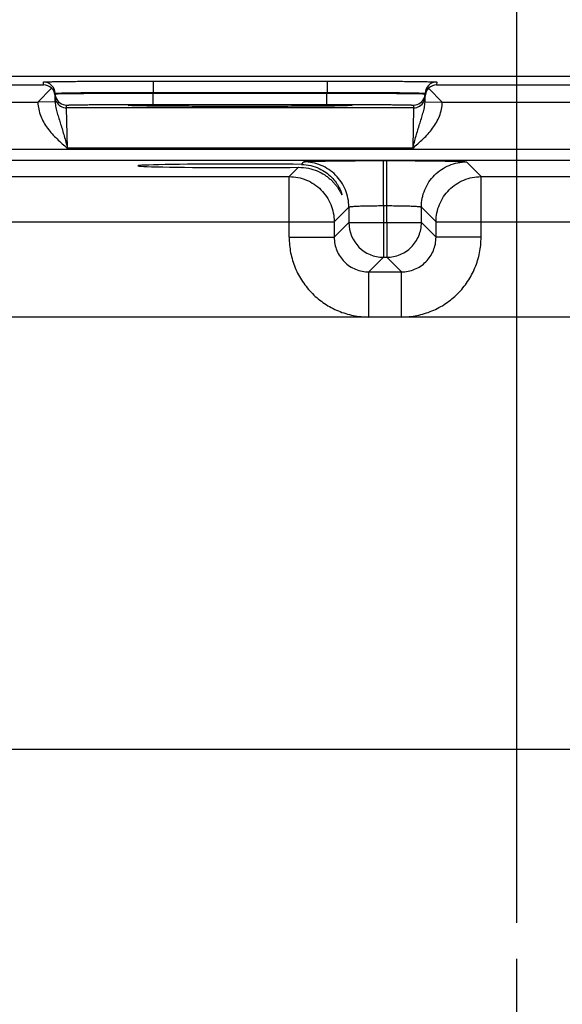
# Model space of a CAD drawing. Header units: inches. Extents: x 0 to 34, y 0 to 22.
# Tile 59 of 139: x 14.7 to 15.7, y 16.2 to 17.9. Entities that reach past the tile are written whole.
import ezdxf

# ---------------------------------------------------------------- set-up
doc = ezdxf.new("R2010")
doc.units = ezdxf.units.IN
doc.header["$LTSCALE"] = 1.87
doc.header["$MEASUREMENT"] = 0
doc.linetypes.add('CENTER', pattern=[0.6, 0.375, -0.075, 0.075, -0.075])
doc.layers.get('0').update_dxf_attribs({"linetype": 'CONTINUOUS'})
for name, color, linetype in [('02___PRT_ALL_AXES', 7, 'CONTINUOUS'), ('DIMENSIONS', 7, 'CONTINUOUS'), ('FOAM', 7, 'CONTINUOUS')]:
    doc.layers.add(name, color=color, linetype=linetype)
doc.styles.get("Standard").update_dxf_attribs({"font": 'txt', "width": 0.8})
doc.dimstyles.new('DIMSTYLE_1', dxfattribs={"dimtxt": 0.125, "dimasz": 0.18, "dimexe": 0.125, "dimexo": 0.0625, "dimgap": 0.03125, "dimtad": 0, "dimtih": 1, "dimtoh": 1, "dimdsep": 46, "dimtxsty": 'STANDARD', "dimblk": '_FILLED', "dimblk1": '_FILLED', "dimblk2": '_FILLED', "dimcen": 0.09, "dimazin": 2, "dimtp": 0.001, "dimtm": 0.001, "dimtfac": 1, "dimtofl": 0, "dimtmove": 0, "dimatfit": 3, "dimldrblk": '_FILLED', "dimfxl": 1, "dimtolj": 1, "dimarcsym": 0})

# ---------------------------------------------------------------- blocks, each defined once
blk = doc.blocks.new('*D31')
at = {"layer": 'DIMENSIONS', "color": 2, "linetype": 'CONTINUOUS'}
blk.add_line((15.6039, 16.336), (15.6039, 18.4882), dxfattribs=at)
at = {"layer": 'DIMENSIONS', "color": 2, "linetype": 'CONTINUOUS', "insert": (15.5414, 18.5507), "char_height": 0.125, "width": 1.425, "attachment_point": 1, "rotation": 90, "line_spacing_factor": 0.9}
blk.add_mtext('242.02{\\ftxt.shx;\\W1.000000;\\H0.125000; }[9.528]', dxfattribs=at)
blk = doc.blocks.new('_FILLED')
at = {"color": 0, "linetype": 'BYBLOCK'}
blk.add_solid([(0, 0), (-1, 0.1736), (-1, -0.1736)], dxfattribs=at)

msp = doc.modelspace()

# ---------------------------------------------------------------- linework, layer by layer
at = {"color": 7, "linetype": 'CONTINUOUS'}
for p, q in [((16.7159, 17.8007), (7.2924, 17.8007)), ((14.9745, 17.7929), (15.2753, 17.7929)), ((14.9745, 17.7929), (14.9745, 17.7732)), ((15.2753, 17.7929), (15.2753, 17.7732)), ((14.5351, 17.7862), (14.7846, 17.7862)), ((14.7986, 17.7804), (14.7748, 17.7562)), ((14.7846, 17.7862), (14.7846, 17.7912)), ((15.4512, 17.7804), (15.4749, 17.7563)), ((15.4652, 17.7912), (15.4651, 17.7862)), ((15.4651, 17.7862), (15.7146, 17.7862)), ((14.8046, 17.7716), (14.8052, 17.7717)), ((14.8048, 17.7568), (14.8046, 17.7716)), ((14.8046, 17.7708), (14.8052, 17.7709)), ((14.9745, 17.7732), (15.2753, 17.7732)), ((14.9745, 17.7721), (14.9745, 17.7732)), ((14.9745, 17.7721), (15.2752, 17.7721)), ((14.9745, 17.7525), (14.9745, 17.7721)), ((15.2752, 17.7721), (15.2753, 17.7732)), ((15.2752, 17.7525), (15.2752, 17.7721)), ((15.4446, 17.7717), (15.4452, 17.7716)), ((15.4446, 17.7709), (15.4452, 17.7708)), ((15.445, 17.7568), (15.4452, 17.7716)), ((14.5449, 17.7562), (14.7748, 17.7562)), ((14.8048, 17.7568), (14.7749, 17.7563)), ((14.8246, 17.7465), (14.8246, 17.7512)), ((15.4251, 17.7465), (14.8246, 17.7465)), ((14.8262, 17.6765), (14.8246, 17.7465)), ((14.9312, 17.7506), (14.9341, 17.7509)), ((14.9341, 17.7504), (14.9312, 17.7506)), ((14.9453, 17.75), (14.9341, 17.7504)), ((14.9355, 17.7503), (14.9348, 17.7503)), ((14.9364, 17.7503), (14.9355, 17.7503)), ((14.9381, 17.7502), (14.9364, 17.7503)), ((14.9401, 17.7501), (14.9381, 17.7502)), ((14.9425, 17.7501), (14.9401, 17.7501)), ((14.9453, 17.75), (14.9425, 17.7501)), ((14.9485, 17.75), (14.9453, 17.75)), ((14.9521, 17.7499), (14.9485, 17.75)), ((14.9562, 17.7498), (14.9521, 17.7499)), ((14.9608, 17.7498), (14.9562, 17.7498)), ((14.966, 17.7497), (14.9608, 17.7498)), ((14.9717, 17.7496), (14.966, 17.7497)), ((14.9781, 17.7495), (14.9717, 17.7496)), ((14.9745, 17.7525), (15.2752, 17.7525)), ((14.9851, 17.7495), (14.9781, 17.7495)), ((14.9927, 17.7494), (14.9851, 17.7495)), ((15.0011, 17.7493), (14.9927, 17.7494)), ((15.0102, 17.7493), (15.0011, 17.7493)), ((15.02, 17.7492), (15.0102, 17.7493)), ((15.0307, 17.7492), (15.02, 17.7492)), ((15.0421, 17.7491), (15.0307, 17.7492)), ((15.0542, 17.7491), (15.0421, 17.7491)), ((15.0671, 17.749), (15.0542, 17.7491)), ((15.0807, 17.749), (15.0671, 17.749)), ((15.095, 17.749), (15.0807, 17.749)), ((15.1051, 17.749), (15.095, 17.749)), ((15.1157, 17.749), (15.1051, 17.749)), ((15.1269, 17.749), (15.1157, 17.749)), ((15.1386, 17.749), (15.1269, 17.749)), ((15.1504, 17.749), (15.1386, 17.749)), ((15.1618, 17.749), (15.1504, 17.749)), ((15.1726, 17.749), (15.1618, 17.749)), ((15.1828, 17.749), (15.1726, 17.749)), ((15.1925, 17.7491), (15.1828, 17.749)), ((15.2017, 17.7491), (15.1925, 17.7491)), ((15.2147, 17.7492), (15.2017, 17.7491)), ((15.2267, 17.7492), (15.2147, 17.7492)), ((15.2377, 17.7493), (15.2267, 17.7492)), ((15.2478, 17.7493), (15.2377, 17.7493)), ((15.2568, 17.7494), (15.2478, 17.7493)), ((15.2647, 17.7495), (15.2568, 17.7494)), ((15.2717, 17.7495), (15.2647, 17.7495)), ((15.278, 17.7496), (15.2717, 17.7495)), ((15.2836, 17.7497), (15.278, 17.7496)), ((15.2886, 17.7497), (15.2836, 17.7497)), ((15.2932, 17.7498), (15.2886, 17.7497)), ((15.2973, 17.7499), (15.2932, 17.7498)), ((15.3009, 17.7499), (15.2973, 17.7499)), ((15.3042, 17.75), (15.3009, 17.7499)), ((15.3071, 17.7501), (15.3042, 17.75)), ((15.3157, 17.7504), (15.3045, 17.75)), ((15.3095, 17.7501), (15.3071, 17.7501)), ((15.311, 17.7502), (15.3095, 17.7501)), ((15.3128, 17.7503), (15.311, 17.7502)), ((15.3139, 17.7503), (15.3128, 17.7503)), ((15.3147, 17.7503), (15.3139, 17.7503)), ((15.3154, 17.7504), (15.3147, 17.7503)), ((15.3157, 17.7509), (15.3186, 17.7506)), ((15.3186, 17.7506), (15.3157, 17.7504)), ((15.4251, 17.7465), (15.4236, 17.6765)), ((15.4252, 17.7512), (15.4251, 17.7465)), ((15.445, 17.7568), (15.4749, 17.7563)), ((15.4749, 17.7562), (15.7048, 17.7562)), ((16.5115, 17.6744), (9.1134, 17.6744)), ((15.4236, 17.6765), (14.8262, 17.6765)), ((16.5115, 17.6553), (9.1134, 17.6553)), ((15.3731, 17.6553), (15.3787, 17.6553)), ((15.3731, 17.5773), (15.3731, 17.6553)), ((15.3787, 17.5773), (15.3787, 17.6553)), ((15.2098, 17.6275), (15.2259, 17.6436)), ((15.2309, 17.6486), (15.2351, 17.6529)), ((15.5167, 17.6529), (15.542, 17.6275)), ((14.612, 17.6275), (15.2098, 17.6275)), ((15.2098, 17.5225), (15.2098, 17.6275)), ((15.542, 17.6275), (16.1398, 17.6275)), ((15.542, 17.5225), (15.542, 17.6275)), ((15.3131, 17.5749), (15.2877, 17.5495)), ((15.3131, 17.5749), (15.3131, 17.5479)), ((15.3731, 17.5773), (15.3787, 17.5773)), ((15.3731, 17.5773), (15.3731, 17.5479)), ((15.3787, 17.5479), (15.3787, 17.5773)), ((15.4387, 17.5749), (15.464, 17.5495)), ((15.4387, 17.5479), (15.4387, 17.5749)), ((14.534, 17.5495), (15.2877, 17.5495)), ((15.2877, 17.5495), (15.2877, 17.5225)), ((15.3131, 17.5479), (15.2877, 17.5225)), ((15.3131, 17.5479), (15.4387, 17.5479)), ((15.3731, 17.5479), (15.3731, 17.4879)), ((15.3787, 17.5479), (15.3787, 17.4879)), ((15.4387, 17.5479), (15.464, 17.5225)), ((15.464, 17.5495), (16.2177, 17.5495)), ((15.464, 17.5225), (15.464, 17.5495)), ((15.2098, 17.5225), (15.2877, 17.5225)), ((15.542, 17.5225), (15.464, 17.5225)), ((15.3731, 17.4879), (15.3477, 17.4625)), ((15.3731, 17.4879), (15.3787, 17.4879)), ((15.3787, 17.4879), (15.404, 17.4625)), ((15.3477, 17.4625), (15.404, 17.4625)), ((15.3477, 17.3845), (15.3477, 17.4625)), ((15.404, 17.3845), (15.404, 17.4625))]:
    msp.add_line(p, q, dxfattribs=at)
for points in [[(14.9348, 17.7503), (14.9342, 17.7504), (14.9339, 17.7504), (14.9337, 17.7504), (14.9336, 17.7504), (14.9335, 17.7504)], [(15.3164, 17.7504), (15.3163, 17.7504), (15.3163, 17.7504), (15.3161, 17.7504), (15.3159, 17.7504), (15.3157, 17.7504), (15.3154, 17.7504)]]:
    msp.add_lwpolyline(points, dxfattribs=at)
for centre, radius, start, end in [((14.7846, 17.7712), 0.02, 1.0011, 90.0012), ((14.7844, 17.766), 0.0202, 45.4262, 89.3219), ((14.785, 17.7662), 0.0197, 1.0409, 46.2202), ((15.4648, 17.7662), 0.0197, 133.7798, 178.9591), ((15.4652, 17.7712), 0.02, 89.9988, 178.9989), ((15.4654, 17.766), 0.0202, 90.6781, 134.5738), ((14.8246, 17.7712), 0.02, 181.0079, 189.8925), ((14.8246, 17.7712), 0.02, 189.9052, 198.7958), ((14.8246, 17.7712), 0.02, 198.8014, 270.0007), ((14.8246, 17.7665), 0.02, 206.4232, 270.0003), ((15.4251, 17.7665), 0.02, 269.9997, 333.5767), ((15.4252, 17.7712), 0.02, 269.9993, 341.1986), ((15.4252, 17.7712), 0.02, 341.2042, 350.0948), ((15.4252, 17.7712), 0.02, 350.1075, 358.9921), ((15.3731, 17.5479), 0.06, 180.021, 269.979)]:
    msp.add_arc(centre, radius, start, end, dxfattribs=at)
msp.add_ellipse((15.1249, 17.6462), major_axis=(0.1771, 0), ratio=0.017455, start_param=0.929285, end_param=5.318993, dxfattribs=at)
for points, knots in [([(14.7846, 17.7912), (14.7846, 17.7912), (14.7847, 17.7913), (14.7848, 17.7913), (14.7851, 17.7913), (14.7855, 17.7914), (14.786, 17.7914), (14.7869, 17.7915), (14.7884, 17.7915), (14.7904, 17.7916), (14.7929, 17.7917), (14.7958, 17.7918), (14.7991, 17.7918), (14.8029, 17.7919), (14.8088, 17.792), (14.8171, 17.7921), (14.8281, 17.7923), (14.8406, 17.7924), (14.8544, 17.7925), (14.8693, 17.7926), (14.8852, 17.7927), (14.9081, 17.7928), (14.9379, 17.7928), (14.9622, 17.7929), (14.9745, 17.7929)], [0, 0, 0, 0, 0.000367, 0.001291, 0.002806, 0.004918, 0.007626, 0.010931, 0.019321, 0.030071, 0.043156, 0.058545, 0.076202, 0.096083, 0.118142, 0.168576, 0.22702, 0.29291, 0.365614, 0.444431, 0.5286, 0.617312, 0.804907, 1, 1, 1, 1]), ([(15.2753, 17.7929), (15.2876, 17.7929), (15.3118, 17.7928), (15.3417, 17.7928), (15.3645, 17.7927), (15.3805, 17.7926), (15.3954, 17.7925), (15.4092, 17.7924), (15.4216, 17.7923), (15.4327, 17.7921), (15.441, 17.792), (15.4469, 17.7919), (15.4506, 17.7918), (15.454, 17.7918), (15.4569, 17.7917), (15.4594, 17.7916), (15.4614, 17.7915), (15.4628, 17.7915), (15.4637, 17.7914), (15.4643, 17.7914), (15.4647, 17.7913), (15.465, 17.7913), (15.4651, 17.7913), (15.4652, 17.7912), (15.4652, 17.7912)], [0, 0, 0, 0, 0.195093, 0.382688, 0.4714, 0.555569, 0.634386, 0.70709, 0.77298, 0.831424, 0.881858, 0.903917, 0.923799, 0.941455, 0.956844, 0.969929, 0.980679, 0.989069, 0.992374, 0.995082, 0.997194, 0.998709, 0.999633, 1, 1, 1, 1]), ([(14.8052, 17.7717), (14.8059, 17.7718), (14.8078, 17.7719), (14.8113, 17.7721), (14.8162, 17.7723), (14.8225, 17.7724), (14.8301, 17.7726), (14.8426, 17.7728), (14.8609, 17.7729), (14.8857, 17.7731), (14.9136, 17.7732), (14.9435, 17.7733), (14.9641, 17.7732), (14.9745, 17.7732)], [0, 0, 0, 0, 0.012373, 0.033215, 0.06236, 0.099562, 0.144504, 0.196803, 0.321615, 0.46972, 0.636032, 0.814839, 1, 1, 1, 1]), ([(14.8052, 17.7709), (14.8059, 17.771), (14.8078, 17.771), (14.8113, 17.7711), (14.8162, 17.7712), (14.8255, 17.7713), (14.8401, 17.7715), (14.861, 17.7717), (14.8858, 17.7718), (14.9241, 17.772), (14.954, 17.7721), (14.9745, 17.7721)], [0, 0, 0, 0, 0.012397, 0.033273, 0.06245, 0.099681, 0.196962, 0.321786, 0.469873, 0.636146, 1, 1, 1, 1]), ([(15.2752, 17.7721), (15.2958, 17.7721), (15.3257, 17.772), (15.364, 17.7718), (15.3888, 17.7717), (15.4097, 17.7715), (15.4243, 17.7713), (15.4335, 17.7712), (15.4385, 17.7711), (15.442, 17.771), (15.4439, 17.771), (15.4446, 17.7709)], [0, 0, 0, 0, 0.363854, 0.530127, 0.678214, 0.803038, 0.900319, 0.93755, 0.966727, 0.987603, 1, 1, 1, 1]), ([(15.2753, 17.7732), (15.2857, 17.7732), (15.3063, 17.7733), (15.3362, 17.7732), (15.364, 17.7731), (15.3888, 17.7729), (15.4072, 17.7728), (15.4197, 17.7726), (15.4273, 17.7724), (15.4336, 17.7723), (15.4385, 17.7721), (15.442, 17.7719), (15.4439, 17.7718), (15.4446, 17.7717)], [0, 0, 0, 0, 0.185163, 0.363973, 0.530287, 0.678393, 0.803205, 0.855503, 0.900445, 0.937646, 0.966789, 0.987629, 1, 1, 1, 1]), ([(14.7748, 17.7562), (14.775, 17.7481), (14.7785, 17.7318), (14.791, 17.7105), (14.8077, 17.6925), (14.82, 17.6818), (14.8262, 17.6765)], [0, 0, 0, 0, 0.249327, 0.499215, 0.749509, 1, 1, 1, 1]), ([(14.8048, 17.7568), (14.8049, 17.7535), (14.8058, 17.7469), (14.8083, 17.7373), (14.8112, 17.7278), (14.8154, 17.7147), (14.8204, 17.6976), (14.8243, 17.6836), (14.8262, 17.6765)], [0, 0, 0, 0, 0.120104, 0.238268, 0.357052, 0.478569, 0.733305, 1, 1, 1, 1]), ([(14.8246, 17.7512), (14.8246, 17.7512), (14.8246, 17.7512), (14.8248, 17.7513), (14.825, 17.7513), (14.8255, 17.7513), (14.8263, 17.7514), (14.8276, 17.7514), (14.8292, 17.7515), (14.8311, 17.7516), (14.8334, 17.7516), (14.8372, 17.7517), (14.8427, 17.7518), (14.8502, 17.7519), (14.859, 17.752), (14.8688, 17.7521), (14.8797, 17.7522), (14.8915, 17.7523), (14.9041, 17.7523), (14.9221, 17.7524), (14.9456, 17.7525), (14.9648, 17.7525), (14.9745, 17.7525)], [0, 0, 0, 0, 0.000367, 0.001291, 0.002806, 0.004918, 0.010931, 0.019321, 0.030071, 0.043156, 0.058545, 0.076201, 0.118142, 0.168576, 0.22702, 0.29291, 0.365614, 0.44443, 0.5286, 0.617312, 0.804907, 1, 1, 1, 1]), ([(14.9341, 17.7509), (14.937, 17.7511), (14.9447, 17.7513), (14.9588, 17.7515), (14.9779, 17.7518), (15.0016, 17.752), (15.029, 17.7521), (15.0705, 17.7523), (15.1249, 17.7524), (15.1793, 17.7523), (15.2208, 17.7521), (15.2482, 17.752), (15.2718, 17.7518), (15.291, 17.7515), (15.3051, 17.7513), (15.3128, 17.7511), (15.3157, 17.7509)], [0, 0, 0, 0, 0.022849, 0.060211, 0.110951, 0.173528, 0.246039, 0.326276, 0.500008, 0.673738, 0.753974, 0.826483, 0.889058, 0.939795, 0.977154, 1, 1, 1, 1]), ([(15.3045, 17.75), (15.2948, 17.7498), (15.2711, 17.7495), (15.2301, 17.7492), (15.1799, 17.749), (15.1249, 17.7489), (15.0699, 17.749), (15.0197, 17.7492), (14.9787, 17.7495), (14.955, 17.7498), (14.9453, 17.75)], [0, 0, 0, 0, 0.080897, 0.198425, 0.342316, 0.499992, 0.657669, 0.801563, 0.919097, 1, 1, 1, 1]), ([(15.2752, 17.7525), (15.285, 17.7525), (15.3041, 17.7525), (15.3277, 17.7524), (15.3457, 17.7523), (15.3583, 17.7523), (15.3701, 17.7522), (15.381, 17.7521), (15.3908, 17.752), (15.3995, 17.7519), (15.4071, 17.7518), (15.4126, 17.7517), (15.4163, 17.7516), (15.4186, 17.7516), (15.4206, 17.7515), (15.4222, 17.7514), (15.4235, 17.7514), (15.4243, 17.7513), (15.4248, 17.7513), (15.425, 17.7513), (15.4251, 17.7512), (15.4252, 17.7512), (15.4252, 17.7512)], [0, 0, 0, 0, 0.195093, 0.382688, 0.4714, 0.55557, 0.634386, 0.70709, 0.77298, 0.831424, 0.881858, 0.923799, 0.941455, 0.956844, 0.969929, 0.980679, 0.989069, 0.995082, 0.997194, 0.998709, 0.999633, 1, 1, 1, 1]), ([(15.4236, 17.6765), (15.4255, 17.6836), (15.4293, 17.6976), (15.4344, 17.7147), (15.4386, 17.7278), (15.4415, 17.7373), (15.444, 17.7469), (15.4449, 17.7535), (15.445, 17.7568)], [0, 0, 0, 0, 0.266694, 0.521431, 0.642948, 0.761732, 0.879896, 1, 1, 1, 1]), ([(15.4236, 17.6765), (15.4297, 17.6818), (15.4421, 17.6925), (15.4588, 17.7105), (15.4712, 17.7318), (15.4748, 17.7481), (15.4749, 17.7562)], [0, 0, 0, 0, 0.250502, 0.500799, 0.750681, 1, 1, 1, 1]), ([(15.2351, 17.6529), (15.2352, 17.653), (15.2355, 17.653), (15.2361, 17.6532), (15.237, 17.6533), (15.2383, 17.6534), (15.2399, 17.6535), (15.2426, 17.6536), (15.2467, 17.6538), (15.2526, 17.654), (15.2596, 17.6542), (15.2676, 17.6544), (15.2767, 17.6546), (15.2866, 17.6547), (15.3015, 17.6549), (15.3215, 17.6551), (15.3468, 17.6552), (15.3642, 17.6553), (15.3731, 17.6553)], [0, 0, 0, 0, 0.002193, 0.006647, 0.013412, 0.022485, 0.033853, 0.04749, 0.081447, 0.124043, 0.174882, 0.233486, 0.299305, 0.371722, 0.450054, 0.621468, 0.80711, 1, 1, 1, 1]), ([(15.3787, 17.6553), (15.3876, 17.6553), (15.405, 17.6552), (15.4303, 17.6551), (15.4503, 17.6549), (15.4651, 17.6547), (15.4751, 17.6546), (15.4842, 17.6544), (15.4922, 17.6542), (15.4992, 17.654), (15.5051, 17.6538), (15.5092, 17.6536), (15.5119, 17.6535), (15.5135, 17.6534), (15.5147, 17.6533), (15.5157, 17.6532), (15.5163, 17.653), (15.5166, 17.653), (15.5167, 17.6529)], [0, 0, 0, 0, 0.19289, 0.378532, 0.549946, 0.628278, 0.700695, 0.766514, 0.825118, 0.875957, 0.918553, 0.95251, 0.966147, 0.977515, 0.986588, 0.993353, 0.997807, 1, 1, 1, 1]), ([(15.2259, 17.6436), (15.2317, 17.6437), (15.2429, 17.6426), (15.2582, 17.6379), (15.2692, 17.632), (15.2768, 17.6266), (15.2817, 17.6224), (15.2861, 17.6181), (15.29, 17.6137), (15.2932, 17.6093), (15.2955, 17.6058), (15.2971, 17.6031), (15.2982, 17.6013), (15.299, 17.5997), (15.2997, 17.5986), (15.3001, 17.5977), (15.3004, 17.5972), (15.3006, 17.5968), (15.3008, 17.5965), (15.3009, 17.5963), (15.301, 17.5962), (15.3012, 17.5962), (15.3012, 17.5963), (15.3012, 17.5963)], [0, 0, 0, 0, 0.185701, 0.354956, 0.509515, 0.581818, 0.650864, 0.716594, 0.778757, 0.836808, 0.889732, 0.913756, 0.935732, 0.955257, 0.971812, 0.978801, 0.984829, 0.989822, 0.993718, 0.996473, 0.998076, 0.99878, 1, 1, 1, 1]), ([(15.2309, 17.6486), (15.2364, 17.6486), (15.247, 17.6473), (15.2615, 17.6422), (15.2736, 17.6351), (15.2834, 17.6267), (15.2899, 17.619), (15.294, 17.6128), (15.2965, 17.6084), (15.2984, 17.6043), (15.2997, 17.6012), (15.3004, 17.599), (15.3008, 17.5978), (15.3011, 17.597), (15.3012, 17.5965), (15.3012, 17.5963)], [0, 0, 0, 0, 0.17703, 0.338704, 0.487245, 0.624351, 0.750371, 0.808711, 0.863055, 0.912114, 0.953701, 0.970676, 0.984408, 0.994337, 1, 1, 1, 1]), ([(15.3131, 17.5749), (15.3131, 17.58), (15.3121, 17.5902), (15.3062, 17.6098), (15.2917, 17.6315), (15.27, 17.646), (15.2504, 17.6519), (15.2402, 17.6529), (15.2351, 17.6529)], [0, 0, 0, 0, 0.125294, 0.250593, 0.5, 0.749407, 0.874706, 1, 1, 1, 1]), ([(15.4387, 17.5749), (15.4387, 17.58), (15.4397, 17.5902), (15.4456, 17.6098), (15.4601, 17.6315), (15.4818, 17.646), (15.5013, 17.6519), (15.5116, 17.6529), (15.5167, 17.6529)], [0, 0, 0, 0, 0.125294, 0.250593, 0.5, 0.749407, 0.874706, 1, 1, 1, 1]), ([(15.2098, 17.6275), (15.2149, 17.6275), (15.2251, 17.6265), (15.2446, 17.6206), (15.2663, 17.6061), (15.2808, 17.5844), (15.2867, 17.5649), (15.2877, 17.5546), (15.2877, 17.5495)], [0, 0, 0, 0, 0.125294, 0.250593, 0.5, 0.749407, 0.874706, 1, 1, 1, 1]), ([(15.464, 17.5495), (15.464, 17.5546), (15.4651, 17.5649), (15.471, 17.5844), (15.4854, 17.6061), (15.5072, 17.6206), (15.5267, 17.6265), (15.5369, 17.6275), (15.542, 17.6275)], [0, 0, 0, 0, 0.125294, 0.250593, 0.5, 0.749407, 0.874706, 1, 1, 1, 1]), ([(15.3131, 17.5749), (15.3131, 17.575), (15.3133, 17.5751), (15.3137, 17.5752), (15.3146, 17.5754), (15.3161, 17.5756), (15.3182, 17.5758), (15.3207, 17.576), (15.3237, 17.5762), (15.3272, 17.5764), (15.3327, 17.5767), (15.3405, 17.5769), (15.3507, 17.5771), (15.3617, 17.5772), (15.3692, 17.5773), (15.3731, 17.5773)], [0, 0, 0, 0, 0.0028, 0.007571, 0.023736, 0.048901, 0.082926, 0.125528, 0.176327, 0.234855, 0.300572, 0.451056, 0.622156, 0.807459, 1, 1, 1, 1]), ([(15.3787, 17.5773), (15.3825, 17.5773), (15.3901, 17.5772), (15.4011, 17.5771), (15.4113, 17.5769), (15.419, 17.5767), (15.4245, 17.5764), (15.4281, 17.5762), (15.4311, 17.576), (15.4336, 17.5758), (15.4357, 17.5756), (15.4372, 17.5754), (15.4381, 17.5752), (15.4385, 17.5751), (15.4386, 17.575), (15.4387, 17.5749)], [0, 0, 0, 0, 0.192541, 0.377844, 0.548944, 0.699428, 0.765145, 0.823673, 0.874472, 0.917074, 0.951099, 0.976264, 0.992429, 0.9972, 1, 1, 1, 1]), ([(15.3787, 17.4879), (15.3865, 17.4879), (15.4023, 17.491), (15.4222, 17.5044), (15.4355, 17.5243), (15.4387, 17.5401), (15.4387, 17.5479)], [0, 0, 0, 0, 0.24999, 0.5, 0.75001, 1, 1, 1, 1]), ([(15.2098, 17.5225), (15.2098, 17.5135), (15.2115, 17.4954), (15.2194, 17.4694), (15.2323, 17.4454), (15.2495, 17.4243), (15.2706, 17.407), (15.2946, 17.3942), (15.3206, 17.3863), (15.3387, 17.3845), (15.3477, 17.3845)], [0, 0, 0, 0, 0.124999, 0.25, 0.375, 0.5, 0.625, 0.75, 0.875001, 1, 1, 1, 1]), ([(15.2877, 17.5225), (15.2877, 17.5147), (15.2909, 17.4989), (15.3042, 17.479), (15.3242, 17.4656), (15.3399, 17.4625), (15.3477, 17.4625)], [0, 0, 0, 0, 0.249984, 0.5, 0.750016, 1, 1, 1, 1]), ([(15.404, 17.4625), (15.4118, 17.4625), (15.4276, 17.4656), (15.4476, 17.479), (15.4609, 17.4989), (15.464, 17.5147), (15.464, 17.5225)], [0, 0, 0, 0, 0.249984, 0.5, 0.750016, 1, 1, 1, 1]), ([(15.404, 17.3845), (15.4131, 17.3845), (15.4311, 17.3863), (15.4572, 17.3942), (15.4812, 17.407), (15.5022, 17.4243), (15.5195, 17.4454), (15.5323, 17.4694), (15.5402, 17.4954), (15.542, 17.5135), (15.542, 17.5225)], [0, 0, 0, 0, 0.124999, 0.25, 0.375, 0.5, 0.625, 0.75, 0.875001, 1, 1, 1, 1])]:
    msp.add_open_spline(points, degree=3, knots=knots, dxfattribs=at)
for points in [[(14.8067, 17.7576), (14.8054, 17.7602), (14.8047, 17.7632), (14.8047, 17.7662)], [(15.443, 17.7576), (15.4443, 17.7602), (15.4451, 17.7632), (15.4451, 17.7662)]]:
    msp.add_open_spline(points, degree=3, dxfattribs=at)
at = {"layer": '02___PRT_ALL_AXES', "color": 7, "linetype": 'CENTER'}
msp.add_line((15.6039, 15.9516), (15.6039, 16.2735), dxfattribs=at)
at = {"layer": 'FOAM', "color": 7, "linetype": 'CONTINUOUS'}
for p, q in [((16.3558, 17.3845), (9.2691, 17.3845)), ((9.2691, 16.6365), (16.3558, 16.6365))]:
    msp.add_line(p, q, dxfattribs=at)

# ---------------------------------------------------------------- dimensions: what is measured, and where the dimension line sits
at = {"layer": 'DIMENSIONS', "color": 2, "linetype": 'CONTINUOUS'}
dim = msp.add_ordinate_dim(feature_location=(15.6039, 16.336), offset=(0, 2.1522), dtype=1, origin=(6.0757, 16.2735), dimstyle='DIMSTYLE_1', dxfattribs=at)
dim.commit()
dim.dimension.update_dxf_attribs({"geometry": '*D31', "text_midpoint": (15.6039, 19.2632)})

doc.saveas('drawing.dxf')
